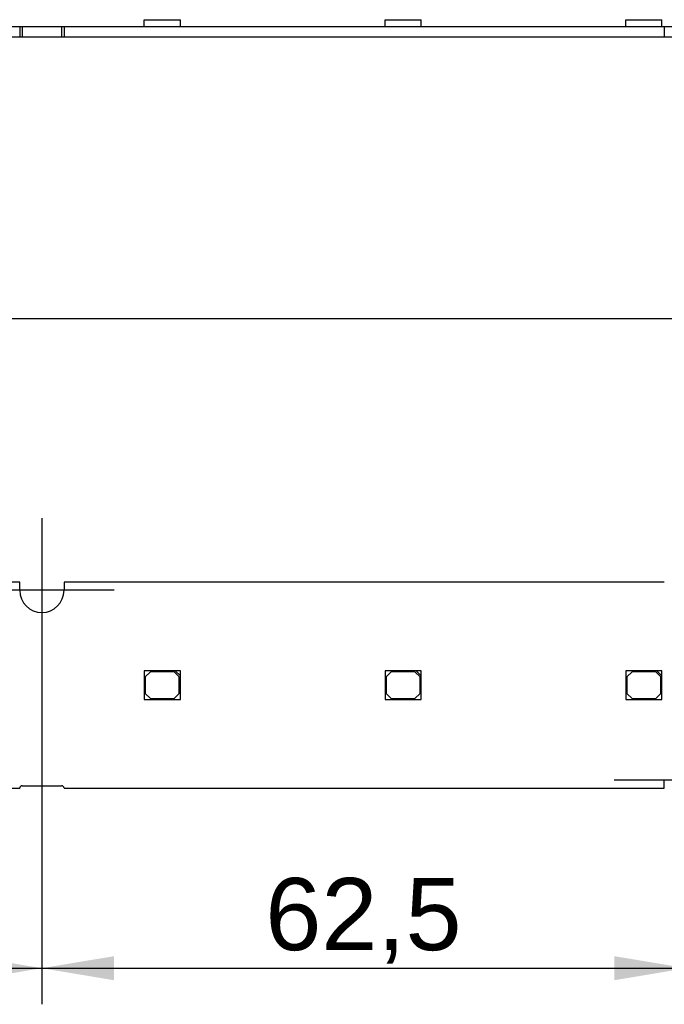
# Model space of a CAD drawing. Header units: millimetres. Extents: x 10 to 580, y 10 to 410.
# Tile 11 of 14: x 363 to 394, y 239 to 287. Entities that reach past the tile are written whole.
import ezdxf
from ezdxf.enums import TextEntityAlignment as Align
from ezdxf.lldxf.tags import DXFTag

# ---------------------------------------------------------------- set-up
doc = ezdxf.new("R2010")
doc.units = ezdxf.units.MM
doc.layers.add('Default', color=7, linetype='Continuous')
doc.layers.add('LINLED_560X20MM_', color=7, linetype='Continuous')
doc.styles.add('SEACAD_Arial', font='arial.ttf')
tags = doc.linetypes.add('CENTER2', pattern=[28.575, 19.05, -3.175, 3.175, -3.175]).pattern_tags.tags
tags[10:11] = [DXFTag(74, 4), DXFTag(75, 0), DXFTag(340, '0'), DXFTag(46, 0.0), DXFTag(50, 0.0), DXFTag(44, 0.0), DXFTag(45, 0.0)]
tags[8:9] = [DXFTag(74, 4), DXFTag(75, 0), DXFTag(340, '0'), DXFTag(46, 0.0), DXFTag(50, 0.0), DXFTag(44, 0.0), DXFTag(45, 0.0)]
tags[6:7] = [DXFTag(74, 4), DXFTag(75, 0), DXFTag(340, '0'), DXFTag(46, 0.0), DXFTag(50, 0.0), DXFTag(44, 0.0), DXFTag(45, 0.0)]
tags[4:5] = [DXFTag(74, 4), DXFTag(75, 0), DXFTag(340, '0'), DXFTag(46, 0.0), DXFTag(50, 0.0), DXFTag(44, 0.0), DXFTag(45, 0.0)]
doc.dimstyles.new('ISO', dxfattribs={"dimtxt": 3.5, "dimasz": 3.5, "dimexe": 1.75, "dimexo": 0, "dimgap": 0.875, "dimtad": 1, "dimlfac": 2, "dimtxsty": 'SEACAD_Arial', "dimblk1": '_SE_FILLED', "dimblk2": '_SE_FILLED', "dimsah": 1, "dimcen": 1.75, "dimadec": 0, "dimazin": 0, "dimtfac": 0.5, "dimtdec": 3, "dimtmove": 0, "dimatfit": 3, "dimfxl": 1, "dimarcsym": 0})

# ---------------------------------------------------------------- blocks, each defined once
blk = doc.blocks.new('SEANNOT_GROUP7')
at = {"layer": 'Default', "color": 7, "linetype": 'CENTER2'}
for p, q in [((364.118, 262.764), (364.118, 255.764)), ((367.618, 259.264), (360.618, 259.264))]:
    blk.add_line(p, q, dxfattribs=at)
blk = doc.blocks.new('SEANNOT_GROUP8')
at = {"layer": 'Default', "color": 7, "linetype": 'CENTER2'}
for p, q in [((395.368, 253.564), (395.368, 246.564)), ((398.868, 250.064), (391.868, 250.064))]:
    blk.add_line(p, q, dxfattribs=at)
blk = doc.blocks.new('SE')
at = {"layer": 'LINLED_560X20MM_', "color": 7, "linetype": 'Continuous'}
for p, q in [((333.943, 286.607), (363.043, 286.607)), ((363.043, 286.607), (363.043, 286.107)), ((363.043, 286.607), (363.168, 286.607)), ((363.168, 286.607), (363.168, 286.107)), ((363.168, 286.607), (365.068, 286.607)), ((365.068, 286.607), (365.068, 286.107)), ((365.068, 286.607), (365.193, 286.607)), ((365.193, 286.607), (365.193, 286.107)), ((365.193, 286.607), (394.293, 286.607)), ((369.081, 286.932), (370.831, 286.932)), ((369.081, 286.607), (369.081, 286.932)), ((370.831, 286.607), (370.831, 286.932)), ((380.756, 286.932), (382.506, 286.932)), ((380.756, 286.607), (380.756, 286.932)), ((382.506, 286.607), (382.506, 286.932)), ((392.431, 286.932), (394.181, 286.932)), ((392.431, 286.607), (392.431, 286.932)), ((394.181, 286.607), (394.181, 286.932)), ((394.293, 286.607), (394.293, 286.107)), ((394.293, 286.607), (396.443, 286.607)), ((333.943, 286.107), (363.043, 286.107)), ((363.043, 286.107), (363.168, 286.107)), ((363.168, 286.107), (365.068, 286.107)), ((365.068, 286.107), (365.193, 286.107)), ((365.193, 286.107), (394.293, 286.107)), ((394.293, 286.107), (396.443, 286.107))]:
    blk.add_line(p, q, dxfattribs=at)
blk = doc.blocks.new('SE1')
at = {"layer": 'LINLED_560X20MM_', "color": 7, "linetype": 'Continuous'}
for p, q in [((363.043, 259.664), (333.943, 259.664)), ((363.043, 259.264), (363.043, 259.664)), ((394.293, 259.664), (365.193, 259.664)), ((365.193, 259.664), (365.193, 259.264)), ((370.581, 255.364), (369.081, 255.364)), ((369.081, 255.364), (369.081, 253.964)), ((369.381, 255.314), (369.131, 255.064)), ((369.131, 255.064), (369.131, 254.264)), ((370.531, 255.314), (369.381, 255.314)), ((370.781, 255.064), (370.531, 255.314)), ((370.831, 255.364), (370.581, 255.364)), ((370.581, 255.364), (370.831, 255.114)), ((370.781, 254.264), (370.781, 255.064)), ((370.831, 255.114), (370.831, 255.364)), ((370.831, 253.964), (370.831, 255.114)), ((382.256, 255.364), (380.756, 255.364)), ((380.756, 255.364), (380.756, 253.964)), ((381.056, 255.314), (380.806, 255.064)), ((380.806, 255.064), (380.806, 254.264)), ((382.206, 255.314), (381.056, 255.314)), ((382.456, 255.064), (382.206, 255.314)), ((382.506, 255.364), (382.256, 255.364)), ((382.256, 255.364), (382.506, 255.114)), ((382.456, 254.264), (382.456, 255.064)), ((382.506, 255.114), (382.506, 255.364)), ((382.506, 253.964), (382.506, 255.114)), ((393.931, 255.364), (392.431, 255.364)), ((392.431, 255.364), (392.431, 253.964)), ((392.731, 255.314), (392.481, 255.064)), ((392.481, 255.064), (392.481, 254.264)), ((393.881, 255.314), (392.731, 255.314)), ((394.131, 255.064), (393.881, 255.314)), ((394.181, 255.364), (393.931, 255.364)), ((393.931, 255.364), (394.181, 255.114)), ((394.131, 254.264), (394.131, 255.064)), ((394.181, 255.114), (394.181, 255.364)), ((394.181, 253.964), (394.181, 255.114)), ((369.131, 254.264), (369.381, 254.014)), ((369.381, 254.014), (370.531, 254.014)), ((370.531, 254.014), (370.781, 254.264)), ((380.806, 254.264), (381.056, 254.014)), ((381.056, 254.014), (382.206, 254.014)), ((382.206, 254.014), (382.456, 254.264)), ((392.481, 254.264), (392.731, 254.014)), ((392.731, 254.014), (393.881, 254.014)), ((393.881, 254.014), (394.131, 254.264)), ((369.081, 253.964), (370.831, 253.964)), ((380.756, 253.964), (382.506, 253.964)), ((392.431, 253.964), (394.181, 253.964)), ((363.168, 249.789), (365.068, 249.789)), ((394.293, 249.664), (394.293, 250.064)), ((333.943, 249.664), (363.043, 249.664)), ((365.193, 249.664), (394.293, 249.664))]:
    blk.add_line(p, q, dxfattribs=at)
for centre, radius, start, end in [((364.118, 259.264), 1.075, 180, 0), ((363.168, 249.664), 0.125, 90, 180), ((365.068, 249.664), 0.125, 0, 90)]:
    blk.add_arc(centre, radius, start, end, dxfattribs=at)
blk = doc.blocks.new('DMBLK224')
at = {"layer": 'Default', "linetype": 'Continuous'}
for points in [[(336.368, 240.355), (336.368, 241.522), (332.868, 240.939)], [(360.618, 240.355), (364.118, 240.939), (360.618, 241.522)]]:
    blk.add_hatch(color=7, dxfattribs=at).paths.add_polyline_path(points)
at = {"layer": 'Default', "color": 7, "linetype": 'Continuous'}
for p, q in [((364.118, 259.264), (364.118, 239.189)), ((332.868, 250.064), (332.868, 239.189)), ((332.868, 240.939), (364.118, 240.939))]:
    blk.add_line(p, q, dxfattribs=at)
at = {"layer": 'Default', "color": 7, "linetype": 'Continuous', "style": 'SEACAD_Arial'}
blk.add_text('62,5', height=3.5, dxfattribs=at).set_placement((343.7, 245.314), align=Align.TOP_LEFT)
blk = doc.blocks.new('_SE_FILLED')
at = {"color": 0}
blk.add_line((0, 0), (-1, 0), dxfattribs=at)
blk.add_solid([(0, 0), (-1, -0.1665), (-1, 0.1665), (0, 0)], dxfattribs=at)
blk = doc.blocks.new('DMBLK225')
at = {"layer": 'Default', "linetype": 'Continuous'}
for points in [[(367.618, 240.355), (367.618, 241.522), (364.118, 240.939)], [(391.868, 240.355), (395.368, 240.939), (391.868, 241.522)]]:
    blk.add_hatch(color=7, dxfattribs=at).paths.add_polyline_path(points)
at = {"layer": 'Default', "color": 7, "linetype": 'Continuous'}
for p, q in [((364.118, 259.264), (364.118, 239.189)), ((395.368, 250.064), (395.368, 239.189)), ((364.118, 240.939), (395.368, 240.939))]:
    blk.add_line(p, q, dxfattribs=at)
at = {"layer": 'Default', "color": 7, "linetype": 'Continuous', "style": 'SEACAD_Arial'}
blk.add_text('62,5', height=3.5, dxfattribs=at).set_placement((374.95, 245.314), align=Align.TOP_LEFT)
blk = doc.blocks.new('DMBLK229')
at = {"layer": 'Default', "linetype": 'Continuous'}
for points in [[(157.718, 273.022), (154.218, 272.439), (157.718, 271.855)], [(430.518, 273.022), (430.518, 271.855), (434.018, 272.439)]]:
    blk.add_hatch(color=7, dxfattribs=at).paths.add_polyline_path(points)
at = {"layer": 'Default', "color": 7, "linetype": 'Continuous'}
for p, q in [((154.218, 254.664), (154.218, 274.189)), ((434.018, 256.414), (434.018, 274.189)), ((154.218, 272.439), (434.018, 272.439))]:
    blk.add_line(p, q, dxfattribs=at)
at = {"layer": 'Default', "color": 7, "linetype": 'Continuous', "style": 'SEACAD_Arial'}
blk.add_text('559,6', height=3.5, dxfattribs=at).set_placement((287.955, 276.814), align=Align.TOP_LEFT)

msp = doc.modelspace()

# ---------------------------------------------------------------- block references
at = {"layer": 'Default'}
for name in ['SE', 'SEANNOT_GROUP7', 'SE1', 'SEANNOT_GROUP8']:
    msp.add_blockref(name, (0, 0), dxfattribs=at)

# ---------------------------------------------------------------- dimensions: what is measured, and where the dimension line sits
at = {"layer": 'Default', "color": 7, "linetype": 'Continuous'}
for base, p1, p2, picture, middle in [((434.0182, 272.4386), (154.2182, 254.6636), (434.0182, 252.9136), 'DMBLK229', (294.1182, 272.4386)), ((364.1182, 240.9386), (332.8682, 250.0636), (364.1182, 259.2636), 'DMBLK224', (348.4932, 240.9386)), ((395.3682, 240.9386), (364.1182, 259.2636), (395.3682, 250.0636), 'DMBLK225', (379.7432, 240.9386))]:
    dim = msp.add_linear_dim(base=base, p1=p1, p2=p2, text='\\A1;<>', dimstyle='ISO', dxfattribs=at)
    dim.commit()
    dim.dimension.update_dxf_attribs({"geometry": picture, "text_midpoint": middle, "dimtype": 160})

doc.saveas('drawing.dxf')
